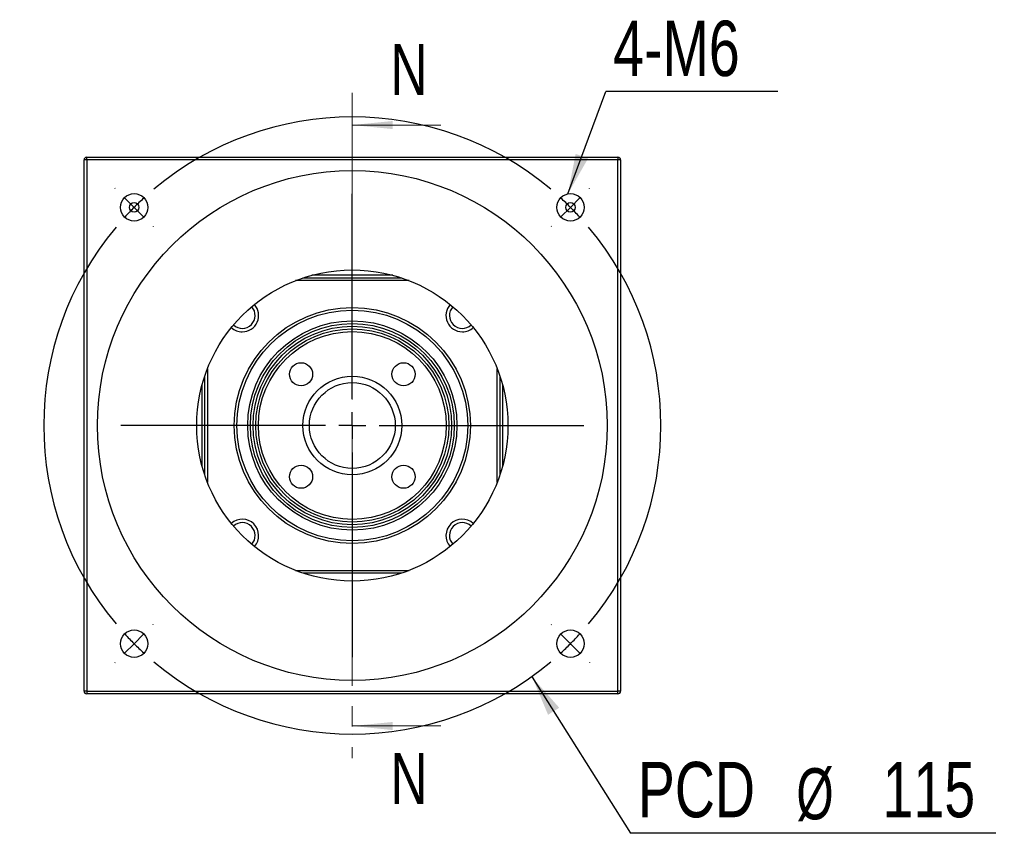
# Model space of a CAD drawing. Header units: millimetres. Extents: x 41 to 296, y 11 to 197.
# Tile 1 of 6: x 44 to 105, y 25 to 76. Entities that reach past the tile are written whole.
import ezdxf

# ---------------------------------------------------------------- set-up
doc = ezdxf.new("R2010")
doc.units = ezdxf.units.MM
doc.linetypes.add('CENTER', pattern=[10.16, 6.35, -1.27, 1.27, -1.27])
doc.layers.add('FORMAT', color=7, linetype='Continuous')
doc.styles.add('SLDTEXTSTYLE1', font='TXT', dxfattribs={"width": 0.75})
doc.styles.add('SLDTEXTSTYLE3', font='TXT', dxfattribs={"width": 0.7})
doc.dimstyles.new('SLDDIMSTYLE1', dxfattribs={"dimtxt": 0.18, "dimasz": 2.5, "dimexe": 0, "dimexo": 0.0625, "dimgap": 0, "dimtad": 0, "dimtih": 1, "dimtoh": 1, "dimdec": 0, "dimrnd": 1e-09, "dimzin": 0, "dimdsep": 46, "dimtxsty": 'Standard', "dimsah": 1, "dimcen": 0.09, "dimadec": 0, "dimazin": 0, "dimtfac": 2.5, "dimtdec": 0, "dimtofl": 0, "dimtmove": 0, "dimatfit": 3, "dimfxl": 0, "dimfrac": 2, "dimtolj": 1, "dimtzin": 0, "dimarcsym": 0})

# ---------------------------------------------------------------- blocks, each defined once
blk = doc.blocks.new('SW_NOTE_0')
at = {"layer": 'FORMAT', "color": 0}
blk.add_line((22.701, 0), (0, 0), dxfattribs=at)
at = {"layer": 'FORMAT', "color": 0, "attachment_point": 1}
for s, insert, char_height, style in [('PCD', (0.452, 4.436), 3.4396, 'SLDTEXTSTYLE1'), ('115', (15.656, 4.436), 3.4396, 'SLDTEXTSTYLE1'), ('%%c', (10.305, 4.043), 3.175, 'SLDTEXTSTYLE3')]:
    blk.add_mtext(s, dxfattribs=dict(at, insert=insert, char_height=char_height, style=style))
blk = doc.blocks.new('SW_NOTE_1')
at = {"layer": 'FORMAT', "color": 0}
blk.add_line((10.694, 0), (0, 0), dxfattribs=at)
at = {"layer": 'FORMAT', "color": 0, "insert": (0.458, 4.395), "char_height": 3.4396, "attachment_point": 1, "style": 'SLDTEXTSTYLE1'}
blk.add_mtext('4-M6', dxfattribs=at)
blk = doc.blocks.new('SW_CENTERMARKSYMBOL_0')
at = {"layer": 'FORMAT', "color": 0}
for p, q in [((-28.284, 1.179), (-28.296, 1.19)), ((-13.553, -11.886), (-13.553, 0.833)), ((1.179, 1.179), (1.19, 1.19)), ((-27.106, 0), (-27.695, 0.589)), ((0, 0), (-0.589, -0.589)), ((0, 0), (0.589, 0.589)), ((-27.106, 0), (-26.517, -0.589)), ((-25.927, -1.179), (-25.915, -1.19)), ((-1.179, -1.179), (-1.19, -1.19)), ((-13.553, -13.553), (-13.553, -12.72)), ((-15.22, -13.553), (-27.939, -13.553)), ((-13.553, -13.553), (-14.386, -13.553)), ((-13.553, -13.553), (-13.553, -14.386)), ((-13.553, -13.553), (-12.72, -13.553)), ((-11.886, -13.553), (0.833, -13.553)), ((-13.553, -15.22), (-13.553, -27.939)), ((-25.927, -25.927), (-25.915, -25.915)), ((-1.179, -25.927), (-1.19, -25.915)), ((-27.106, -27.106), (-26.517, -26.517)), ((0, -27.106), (-0.589, -26.517)), ((-27.106, -27.106), (-27.695, -27.695)), ((0, -27.106), (0.589, -27.695)), ((-28.284, -28.284), (-28.296, -28.296)), ((1.179, -28.284), (1.19, -28.296))]:
    blk.add_line(p, q, dxfattribs=at)
for start, end in [(49.98224, 130.01776), (132.50888, 135), (45, 47.49112), (42.50888, 45), (135, 137.49112), (139.98224, 220.01776), (319.98224, 40.01776), (222.50888, 225), (315, 317.49112), (225, 227.49112), (312.50888, 315), (229.98224, 310.01776)]:
    blk.add_arc((-13.553, -13.553), 19.167, start, end, dxfattribs=at)

msp = doc.modelspace()

# ---------------------------------------------------------------- linework, layer by layer
at = {"color": 7, "linetype": 'CENTER', "lineweight": 18}
msp.add_line((64.507, 71.158), (64.507, 29.8246), dxfattribs=at)
at = {"color": 7, "linetype": 'Continuous', "lineweight": 18}
for p, q in [((70.007, 69.158), (64.507, 69.158)), ((70.007, 31.8246), (64.507, 31.8246))]:
    msp.add_line(p, q, dxfattribs=at)
at = {"color": 7, "linetype": 'Continuous', "lineweight": 25}
for p, q in [((47.8403, 33.9913), (47.8403, 66.9913)), ((48.007, 66.9913), (47.8403, 66.9913)), ((48.007, 66.9913), (48.007, 67.158)), ((48.007, 67.158), (81.007, 67.158)), ((48.007, 66.9913), (48.007, 33.9913)), ((81.007, 66.9913), (48.007, 66.9913)), ((81.007, 67.158), (81.007, 66.9913)), ((81.007, 33.9913), (81.007, 66.9913)), ((81.1737, 66.9913), (81.007, 66.9913)), ((81.1737, 66.9913), (81.1737, 33.9913)), ((68.0347, 59.4913), (60.9793, 59.4913)), ((61.4383, 59.658), (67.5757, 59.658)), ((67.0236, 59.8246), (61.9904, 59.8246)), ((55.507, 54.019), (55.507, 46.9636)), ((73.507, 46.9636), (73.507, 54.019)), ((55.3403, 47.4226), (55.3403, 53.56)), ((73.6737, 53.56), (73.6737, 47.4226)), ((55.1737, 47.9747), (55.1737, 53.0079)), ((73.8403, 53.0079), (73.8403, 47.9747)), ((60.9793, 41.4913), (68.0347, 41.4913)), ((67.5757, 41.3246), (61.4383, 41.3246)), ((48.007, 33.9913), (47.8403, 33.9913)), ((48.007, 33.9913), (48.007, 33.8246)), ((48.007, 33.9913), (81.007, 33.9913)), ((81.007, 33.8246), (48.007, 33.8246)), ((81.1737, 33.9913), (81.007, 33.9913)), ((81.007, 33.8246), (81.007, 33.9913))]:
    msp.add_line(p, q, dxfattribs=at)
for centre, radius in [((64.507, 50.4913), 15.8333), ((50.9541, 64.0442), 0.85), ((78.0599, 64.0442), 0.85), ((50.9541, 64.0442), 0.2952), ((78.0599, 64.0442), 0.2952), ((64.507, 50.4913), 9.6667), ((64.507, 50.4913), 7.3333), ((64.507, 50.4913), 7.1667), ((64.507, 50.4913), 6.5), ((64.507, 50.4913), 6.3333), ((64.507, 50.4913), 6.1667), ((64.507, 50.4913), 6), ((64.507, 50.4913), 5.8333), ((61.325, 53.6733), 0.7167), ((67.689, 53.6733), 0.7167), ((64.507, 50.4913), 3.0667), ((64.507, 50.4913), 2.6667), ((61.325, 47.3093), 0.7167), ((67.689, 47.3093), 0.7167), ((50.9541, 36.9384), 0.85), ((78.0599, 36.9384), 0.85)]:
    msp.add_circle(centre, radius, dxfattribs=at)
for centre, radius, start, end in [((48.007, 66.9913), 0.1667, 90, 180), ((81.007, 66.9913), 0.1667, 0, 90), ((57.6716, 57.3267), 0.8, 227.371537, 42.628463), ((57.6716, 57.3267), 1.0167, 270, 41.985642), ((71.3424, 57.3267), 1.0167, 138.014358, 270), ((71.3424, 57.3267), 0.8, 137.371537, 312.628463), ((57.6716, 57.3267), 1.0167, 228.014358, 270), ((71.3424, 57.3267), 1.0167, 270, 311.985642), ((57.6716, 43.6559), 1.0167, 318.014358, 131.985642), ((71.3424, 43.6559), 1.0167, 48.014358, 221.985642), ((57.6716, 43.6559), 0.8, 317.371537, 132.628463), ((71.3424, 43.6559), 0.8, 47.371537, 222.628463), ((48.007, 33.9913), 0.1667, 180, 270), ((81.007, 33.9913), 0.1667, 270, 0)]:
    msp.add_arc(centre, radius, start, end, dxfattribs=at)
at = {"color": 7, "linetype": 'Continuous', "lineweight": 18}
for points in [[(64.507, 69.158), (67.007, 68.908), (67.007, 69.408)], [(64.507, 31.8246), (67.007, 31.5746), (67.007, 32.0746)]]:
    msp.add_solid(points, dxfattribs=at)

# ---------------------------------------------------------------- block references
at = {"layer": 'FORMAT', "color": 7}
for name, p in [('SW_NOTE_1', (80.2545, 71.2451)), ('SW_CENTERMARKSYMBOL_0', (78.0599, 64.0442)), ('SW_NOTE_0', (81.789, 25.1578))]:
    msp.add_blockref(name, p, dxfattribs=at)

# ---------------------------------------------------------------- texts
at = {"color": 7, "linetype": 'Continuous', "char_height": 3.175, "attachment_point": 1, "style": 'SLDTEXTSTYLE1'}
for insert in [(66.8762, 74.198), (66.8762, 30.1463)]:
    msp.add_mtext('N', dxfattribs=dict(at, insert=insert))

# ---------------------------------------------------------------- leaders
at = {"layer": 'FORMAT', "color": 7}
for points in [[(77.8978, 64.8786), (80.2545, 71.2451)], [(75.682, 34.8549), (81.789, 25.1578)]]:
    msp.add_leader(points, dimstyle='SLDDIMSTYLE1', dxfattribs=at)

doc.saveas('drawing.dxf')
